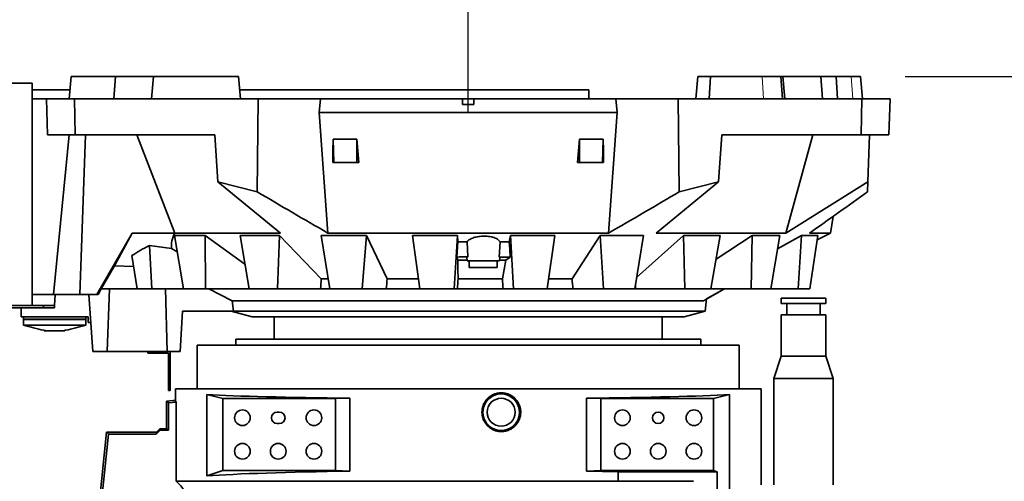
# Model space of a CAD drawing. Header units: millimetres. Extents: x 0 to 11920, y 0 to 8400.
# Tile 17 of 44: x 2105 to 2986, y 6232 to 6645. Entities that reach past the tile are written whole.
import ezdxf

# ---------------------------------------------------------------- set-up
doc = ezdxf.new("R2010")
doc.units = ezdxf.units.MM
doc.header["$LTSCALE"] = 20
doc.layers.add('THICK_LINE', color=7, linetype='Continuous')
doc.styles.add('SLDTEXTSTYLE0', font='TXT', dxfattribs={"width": 0.605})
doc.dimstyles.new('SLDDIMSTYLE2', dxfattribs={"dimtxt": 70, "dimasz": 70, "dimexe": 0, "dimexo": 0.0625, "dimgap": 17.5, "dimtad": 1, "dimdec": 0, "dimrnd": 1e-09, "dimzin": 12, "dimdsep": 46, "dimtxsty": 'SLDTEXTSTYLE0', "dimsah": 1, "dimcen": 0.09, "dimadec": 0, "dimazin": 3, "dimtfac": 1, "dimtofl": 0, "dimtmove": 0, "dimatfit": 3, "dimfxl": 1, "dimfrac": 2, "dimtolj": 1, "dimtzin": 12, "dimarcsym": 0})
doc.dimstyles.new('SLDDIMSTYLE3', dxfattribs={"dimtxt": 70, "dimasz": 70, "dimexe": 0, "dimexo": 0.0625, "dimgap": 17.5, "dimtad": 1, "dimdec": 0, "dimrnd": 1e-09, "dimzin": 12, "dimdsep": 46, "dimtxsty": 'SLDTEXTSTYLE0', "dimsah": 1, "dimcen": 0.09, "dimadec": 0, "dimazin": 3, "dimtfac": 1, "dimtmove": 0, "dimatfit": 0, "dimfxl": 1, "dimfrac": 2, "dimtolj": 1, "dimtzin": 12, "dimarcsym": 0})

# ---------------------------------------------------------------- blocks, each defined once
blk = doc.blocks.new('_D_4')
at = {"layer": 'THICK_LINE'}
for p, q in [((2505.99, 6814.36), (2505.99, 6837.5)), ((3463.16, 5804.43), (3463.16, 6837.5)), ((3463.16, 6807.5), (2505.99, 6807.5))]:
    blk.add_line(p, q, dxfattribs=at)
for points in [[(2505.99, 6807.5), (2575.99, 6797.5), (2575.99, 6817.5)], [(3463.16, 6807.5), (3393.16, 6817.5), (3393.16, 6797.5)]]:
    blk.add_solid(points, dxfattribs=at)
at = {"layer": 'THICK_LINE', "insert": (2904.37, 6897.73), "char_height": 70, "attachment_point": 1, "style": 'SLDTEXTSTYLE0'}
blk.add_mtext('957', dxfattribs=at)
blk = doc.blocks.new('_D_5')
at = {"layer": 'THICK_LINE'}
for p, q in [((2896.89, 6594.43), (5427.81, 6594.43)), ((5397.81, 3390.53), (5397.81, 6594.43)), ((2895.99, 3390.53), (5427.81, 3390.53))]:
    blk.add_line(p, q, dxfattribs=at)
for points in [[(5397.81, 6594.43), (5387.81, 6524.43), (5407.81, 6524.43)], [(5397.81, 3390.53), (5407.81, 3460.53), (5387.81, 3460.53)]]:
    blk.add_solid(points, dxfattribs=at)
at = {"layer": 'THICK_LINE', "insert": (5307.57, 4885.54), "char_height": 70, "attachment_point": 1, "rotation": 90, "style": 'SLDTEXTSTYLE0'}
blk.add_mtext('3204', dxfattribs=at)
blk = doc.blocks.new('_D_6')
at = {"layer": 'THICK_LINE'}
for p, q in [((1185.42, 5629.56), (1185.42, 6837.5)), ((2505.99, 6814.36), (2505.99, 6837.5)), ((1185.42, 6807.5), (2505.99, 6807.5))]:
    blk.add_line(p, q, dxfattribs=at)
for points in [[(1185.42, 6807.5), (1255.42, 6797.5), (1255.42, 6817.5)], [(2505.99, 6807.5), (2435.99, 6817.5), (2435.99, 6797.5)]]:
    blk.add_solid(points, dxfattribs=at)
at = {"layer": 'THICK_LINE', "insert": (1738.76, 6897.73), "char_height": 70, "attachment_point": 1, "style": 'SLDTEXTSTYLE0'}
blk.add_mtext('1321', dxfattribs=at)
blk = doc.blocks.new('_D_7')
at = {"layer": 'THICK_LINE'}
for p, q in [((693.86, 5040.5), (693.86, 6996.88)), ((2505.99, 6814.36), (2505.99, 6996.88)), ((693.86, 6966.88), (2505.99, 6966.88))]:
    blk.add_line(p, q, dxfattribs=at)
for points in [[(693.86, 6966.88), (763.86, 6956.88), (763.86, 6976.88)], [(2505.99, 6966.88), (2435.99, 6976.88), (2435.99, 6956.88)]]:
    blk.add_solid(points, dxfattribs=at)
at = {"layer": 'THICK_LINE', "insert": (1492.98, 7057.12), "char_height": 70, "attachment_point": 1, "style": 'SLDTEXTSTYLE0'}
blk.add_mtext('1812', dxfattribs=at)
blk = doc.blocks.new('_D_8')
at = {"layer": 'THICK_LINE'}
for p, q in [((2505.99, 6814.36), (2505.99, 6996.88)), ((5122.62, 5320.53), (5122.62, 6996.88)), ((5122.62, 6966.88), (2505.99, 6966.88))]:
    blk.add_line(p, q, dxfattribs=at)
for points in [[(2505.99, 6966.88), (2575.99, 6956.88), (2575.99, 6976.88)], [(5122.62, 6966.88), (5052.62, 6976.88), (5052.62, 6956.88)]]:
    blk.add_solid(points, dxfattribs=at)
at = {"layer": 'THICK_LINE', "insert": (3707.36, 7057.12), "char_height": 70, "attachment_point": 1, "style": 'SLDTEXTSTYLE0'}
blk.add_mtext('2617', dxfattribs=at)
blk = doc.blocks.new('_D_9')
at = {"layer": 'THICK_LINE'}
for p, q in [((5256.94, 6594.43), (5256.94, 6865.38)), ((2896.89, 6594.43), (5286.94, 6594.43)), ((5256.94, 6509.43), (5256.94, 6594.43)), ((3933.72, 6509.43), (5286.94, 6509.43)), ((5256.94, 6509.43), (5256.94, 6389.43))]:
    blk.add_line(p, q, dxfattribs=at)
for points in [[(5256.94, 6594.43), (5266.94, 6664.43), (5246.94, 6664.43)], [(5256.94, 6509.43), (5246.94, 6439.43), (5266.94, 6439.43)]]:
    blk.add_solid(points, dxfattribs=at)
at = {"layer": 'THICK_LINE', "insert": (5166.71, 6758.44), "char_height": 70, "attachment_point": 1, "rotation": 90, "style": 'SLDTEXTSTYLE0'}
blk.add_mtext('85', dxfattribs=at)

msp = doc.modelspace()

# ---------------------------------------------------------------- linework, layer by layer
at = {"color": 7, "linetype": 'Continuous', "lineweight": 35}
for p, q in [((2150.6520233, 6594.4300053), (2148.90225, 6574.4300053)), ((2150.6520233, 6594.4300053), (2190.585635, 6594.4300053)), ((2188.9297921, 6574.4300053), (2190.585635, 6594.4300053)), ((2190.585635, 6594.4300053), (2224.5380151, 6594.4300053)), ((2224.4887878, 6594.4300053), (2222.7390145, 6574.4300053)), ((2224.4887878, 6594.4300053), (2300.4887878, 6594.4300053)), ((2302.238561, 6574.4300053), (2300.4887878, 6594.4300053)), ((2711.497931, 6594.4300053), (2709.7481577, 6574.4300053)), ((2711.497931, 6594.4300053), (2722.6278733, 6594.4300053)), ((2722.6278733, 6594.4300053), (2721.5158023, 6574.4300053)), ((2769.1246038, 6594.4300053), (2722.6278733, 6594.4300053)), ((2785.5503126, 6594.4300053), (2769.1246038, 6594.4300053)), ((2787.0513924, 6574.4300053), (2785.5503126, 6594.4300053)), ((2785.5503126, 6594.4300053), (2787.497931, 6594.4300053)), ((2787.4487036, 6594.4300053), (2821.4010838, 6594.4300053)), ((2789.2477043, 6574.4300053), (2787.497931, 6594.4300053)), ((2821.4010838, 6594.4300053), (2823.0569267, 6574.4300053)), ((2821.4010838, 6594.4300053), (2835.3440993, 6594.4300053)), ((2835.3440993, 6594.4300053), (2836.3647381, 6574.4300053)), ((2848.6096874, 6594.4300053), (2835.3440993, 6594.4300053)), ((2856.8859533, 6594.4300053), (2848.6096874, 6594.4300053)), ((2858.6357266, 6574.4300053), (2856.8859533, 6594.4300053)), ((2114.2360001, 6588.4300053), (2086.8304085, 6588.4300053)), ((2114.2360001, 6588.4300053), (2115.9933594, 6588.4300053)), ((2115.9933594, 6389.4300053), (2115.9933594, 6588.4300053)), ((2115.9933594, 6582.5300053), (2149.6109082, 6582.5300053)), ((2301.5299029, 6582.5300053), (2613.9946797, 6582.5300053)), ((2613.9946797, 6574.4300053), (2613.9946797, 6582.5300053)), ((2115.9933594, 6574.4300053), (2128.5743101, 6574.4300053)), ((2129.6917748, 6542.4300053), (2128.5743101, 6574.4300053)), ((2153.8197835, 6574.4300053), (2128.5743101, 6574.4300053)), ((2153.8197835, 6574.4300053), (2154.2826525, 6542.4300053)), ((2318.1396979, 6574.4300053), (2153.8197835, 6574.4300053)), ((2317.1266868, 6491.3614393), (2318.1396979, 6574.4300053)), ((2373.972535, 6574.4300053), (2318.1396979, 6574.4300053)), ((2372.594791, 6562.4300053), (2373.972535, 6574.4300053)), ((2500.9933594, 6574.4300053), (2373.972535, 6574.4300053)), ((2500.9933594, 6574.4300053), (2500.9933594, 6569.4300053)), ((2500.9933594, 6574.4300053), (2510.9933594, 6574.4300053)), ((2510.9933594, 6574.4300053), (2510.9933594, 6569.4300053)), ((2638.0141837, 6574.4300053), (2510.9933594, 6574.4300053)), ((2639.3919278, 6562.4300053), (2638.0141837, 6574.4300053)), ((2638.0141837, 6574.4300053), (2693.8470208, 6574.4300053)), ((2693.8470208, 6574.4300053), (2694.8600319, 6491.3614393)), ((2693.8470208, 6574.4300053), (2858.1669353, 6574.4300053)), ((2857.7040663, 6542.4300053), (2858.1669353, 6574.4300053)), ((2858.1669353, 6574.4300053), (2883.4124086, 6574.4300053)), ((2883.4124086, 6574.4300053), (2882.294944, 6542.4300053)), ((2510.9933594, 6569.4300053), (2500.9933594, 6569.4300053)), ((2639.3919278, 6562.4300053), (2372.594791, 6562.4300053)), ((2631.5146525, 6454.4300053), (2639.3919278, 6562.4300053)), ((2154.2826525, 6542.4300053), (2129.6917748, 6542.4300053)), ((2134.9566436, 6399.4300053), (2148.9051114, 6542.4300053)), ((2279.2103819, 6542.4300053), (2154.2826525, 6542.4300053)), ((2158.5002149, 6399.4300053), (2163.6823906, 6542.4300053)), ((2243.5523499, 6454.4300053), (2209.495448, 6542.4300053)), ((2282.1164613, 6500.2125973), (2279.2103819, 6542.4300053)), ((2385.0964427, 6538.3835377), (2406.3748511, 6538.3835377)), ((2385.0964427, 6538.3835377), (2385.8915868, 6517.4300053)), ((2406.3748511, 6538.3835377), (2406.2816317, 6517.4300053)), ((2605.6118677, 6538.3835377), (2626.890276, 6538.3835377)), ((2605.6118677, 6538.3835377), (2605.7050871, 6517.4300053)), ((2626.890276, 6538.3835377), (2626.0951319, 6517.4300053)), ((2729.8702575, 6500.2125973), (2732.7763368, 6542.4300053)), ((2857.7040663, 6542.4300053), (2732.7763368, 6542.4300053)), ((2790.0798649, 6454.4300053), (2814.4279311, 6542.4300053)), ((2882.294944, 6542.4300053), (2857.7040663, 6542.4300053)), ((2863.6231198, 6500.2296109), (2865.0967901, 6542.4300053)), ((2385.8915868, 6517.4300053), (2384.94118, 6517.4300053)), ((2406.2816317, 6517.4300053), (2385.8915868, 6517.4300053)), ((2408.2216533, 6517.4300053), (2406.2816317, 6517.4300053)), ((2605.7050871, 6517.4300053), (2603.7650655, 6517.4300053)), ((2626.0951319, 6517.4300053), (2605.7050871, 6517.4300053)), ((2627.0455387, 6517.4300053), (2626.0951319, 6517.4300053)), ((2282.1164613, 6500.2125973), (2317.1266868, 6491.3614393)), ((2337.9169719, 6454.4300053), (2282.1164613, 6500.2125973)), ((2729.8702575, 6500.2125973), (2674.0697469, 6454.4300053)), ((2694.8600319, 6491.3614393), (2729.8702575, 6500.2125973)), ((2790.0798649, 6454.4300053), (2863.6231198, 6500.2296109)), ((2863.6231198, 6500.2296109), (2863.3134722, 6491.3624635)), ((2832.3708262, 6469.2226166), (2830.2627099, 6454.4300053)), ((2173.7426839, 6399.4300053), (2205.4638143, 6454.4300053)), ((2189.4084228, 6425.1899444), (2205.4638143, 6454.4300053)), ((2243.5523499, 6454.4300053), (2205.4638143, 6454.4300053)), ((2270.7230642, 6452.2383789), (2243.0890179, 6452.2383789)), ((2243.0890179, 6452.2383789), (2251.2727186, 6404.4300053)), ((2337.9169719, 6454.4300053), (2243.5523499, 6454.4300053)), ((2306.2739354, 6426.6350086), (2270.7230642, 6452.2383789)), ((2270.7230642, 6452.2383789), (2271.0101564, 6404.4300053)), ((2337.0970753, 6452.2383789), (2301.8809554, 6452.2383789)), ((2301.8809554, 6452.2383789), (2310.0838298, 6404.4300053)), ((2337.0970753, 6452.2383789), (2335.2367143, 6404.4300053)), ((2374.5873882, 6413.4176711), (2337.0970753, 6452.2383789)), ((2374.5828159, 6452.2383789), (2414.981089, 6452.2383789)), ((2374.5828159, 6452.2383789), (2382.2458517, 6404.4300053)), ((2631.5146525, 6454.4300053), (2380.4720663, 6454.4300053)), ((2414.981089, 6452.2383789), (2411.1000554, 6404.4300053)), ((2433.5033621, 6413.4176711), (2414.981089, 6452.2383789)), ((2496.5409411, 6452.2383789), (2456.2400877, 6452.2383789)), ((2456.2400877, 6452.2383789), (2462.8410617, 6404.4300053)), ((2496.5409411, 6452.2383789), (2493.4302183, 6404.4300053)), ((2496.5905614, 6446.6296246), (2496.5409411, 6452.2383789)), ((2543.7993107, 6452.2383789), (2542.7691298, 6446.6296246)), ((2583.6257781, 6452.2383789), (2543.7993107, 6452.2383789)), ((2543.7993107, 6452.2383789), (2546.3770295, 6404.4300053)), ((2583.6257781, 6452.2383789), (2576.6165386, 6404.4300053)), ((2623.9305691, 6452.2383789), (2598.8788769, 6413.4176711)), ((2662.8935966, 6452.2383789), (2623.9305691, 6452.2383789)), ((2623.9305691, 6452.2383789), (2627.1609169, 6404.4300053)), ((2662.8935966, 6452.2383789), (2654.9900059, 6404.4300053)), ((2698.5359493, 6452.2383789), (2656.6923932, 6414.7276498)), ((2790.0798649, 6454.4300053), (2674.0697469, 6454.4300053)), ((2731.4689233, 6452.2383789), (2698.5359493, 6452.2383789)), ((2698.5359493, 6452.2383789), (2699.6874356, 6404.4300053)), ((2731.4689233, 6452.2383789), (2723.209598, 6404.4300053)), ((2760.0198703, 6452.2383789), (2727.779527, 6430.8826346)), ((2760.0198703, 6452.2383789), (2759.014023, 6404.4300053)), ((2784.6784629, 6452.2383789), (2760.0198703, 6452.2383789)), ((2784.6784629, 6452.2383789), (2776.6262623, 6404.4300053)), ((2804.1923043, 6452.2383789), (2782.6652538, 6440.2853418)), ((2804.1923043, 6452.2383789), (2801.0976703, 6404.4300053)), ((2804.1923043, 6452.2383789), (2818.8960733, 6452.2383789)), ((2830.2627099, 6454.4300053), (2811.3060982, 6454.4300053)), ((2818.8960733, 6452.2383789), (2811.5997416, 6404.4300053)), ((2830.2627099, 6454.4300053), (2818.3122453, 6448.4129135)), ((2220.8324656, 6443.1872172), (2240.5045089, 6440.5142168)), ((2220.8324656, 6443.1872172), (2222.7973154, 6404.4300053)), ((2245.6044043, 6437.5437389), (2240.5045089, 6440.5142168)), ((2496.5905614, 6446.6296246), (2495.7000739, 6432.9453698)), ((2504.9902011, 6446.6296246), (2496.5905614, 6446.6296246)), ((2505.5998587, 6432.9603233), (2504.9902011, 6446.6296246)), ((2534.5200325, 6446.6296246), (2533.7594572, 6432.8511876)), ((2542.7691298, 6446.6296246), (2534.5200325, 6446.6296246)), ((2205.0801425, 6434.1506699), (2209.8203981, 6404.4300053)), ((2496.7358601, 6430.2131975), (2495.7000739, 6432.9453698)), ((2504.7848813, 6432.527947), (2505.0559161, 6429.4300053)), ((2533.9308027, 6429.4300053), (2534.2018375, 6432.527947)), ((2543.5172406, 6432.7606501), (2539.7170789, 6430.0140666)), ((2177.4933594, 6404.4300053), (2189.4084228, 6425.1899444)), ((2206.6509204, 6424.302137), (2189.4084228, 6425.1899444)), ((2505.0559161, 6429.4300053), (2533.9308027, 6429.4300053)), ((2506.9933594, 6429.4300053), (2506.9933594, 6423.4300053)), ((2519.4933594, 6423.4300053), (2506.9933594, 6423.4300053)), ((2531.9933594, 6423.4300053), (2519.4933594, 6423.4300053)), ((2531.9933594, 6423.4300053), (2531.9933594, 6429.4300053)), ((2539.7170789, 6430.0140666), (2536.668138, 6413.4176711)), ((2380.7326977, 6413.4176711), (2374.5873882, 6413.4176711)), ((2461.5692717, 6413.4176711), (2433.5033621, 6413.4176711)), ((2536.668138, 6413.4176711), (2496.884643, 6413.4176711)), ((2598.8788769, 6413.4176711), (2577.9639577, 6413.4176711)), ((2177.7057425, 6404.4300053), (2174.8207668, 6399.4300053)), ((2209.8203981, 6404.4300053), (2177.4933594, 6404.4300053)), ((2185.0491528, 6404.4300053), (2183.0555793, 6348.4300053)), ((2222.7973154, 6404.4300053), (2209.8203981, 6404.4300053)), ((2251.2727186, 6404.4300053), (2222.7973154, 6404.4300053)), ((2235.0539973, 6404.4300053), (2236.6691213, 6348.4300053)), ((2271.0101564, 6404.4300053), (2251.2727186, 6404.4300053)), ((2310.0838298, 6404.4300053), (2271.0101564, 6404.4300053)), ((2294.8908468, 6393.8081213), (2273.9775826, 6404.4300053)), ((2335.2367143, 6404.4300053), (2310.0838298, 6404.4300053)), ((2373.904123, 6404.4300053), (2335.2367143, 6404.4300053)), ((2382.1716183, 6404.4300053), (2373.904123, 6404.4300053)), ((2411.1000554, 6404.4300053), (2382.2458517, 6404.4300053)), ((2432.5884031, 6404.4300053), (2411.1000554, 6404.4300053)), ((2462.8410617, 6404.4300053), (2432.5884031, 6404.4300053)), ((2493.4302183, 6404.4300053), (2462.8410617, 6404.4300053)), ((2496.2751097, 6404.4300053), (2493.4302183, 6404.4300053)), ((2537.2322499, 6404.4300053), (2496.2751097, 6404.4300053)), ((2546.3770295, 6404.4300053), (2537.2322499, 6404.4300053)), ((2576.6165386, 6404.4300053), (2546.3770295, 6404.4300053)), ((2599.7228312, 6404.4300053), (2576.6165386, 6404.4300053)), ((2627.1609169, 6404.4300053), (2599.7228312, 6404.4300053)), ((2654.9900059, 6404.4300053), (2627.1609169, 6404.4300053)), ((2655.8259038, 6404.4300053), (2655.0112136, 6404.4300053)), ((2699.6874356, 6404.4300053), (2655.8259038, 6404.4300053)), ((2723.209598, 6404.4300053), (2699.6874356, 6404.4300053)), ((2716.5507379, 6393.8081173), (2735.3050049, 6404.4196269)), ((2735.305005, 6404.4196269), (2719.3385248, 6395.3854984)), ((2759.014023, 6404.4300053), (2723.209598, 6404.4300053)), ((2735.3256312, 6404.4300053), (2735.3050066, 6404.4196275)), ((2776.6262623, 6404.4300053), (2759.014023, 6404.4300053)), ((2801.0976703, 6404.4300053), (2776.6262623, 6404.4300053)), ((2811.5997416, 6404.4300053), (2801.0976703, 6404.4300053)), ((2134.9566436, 6399.4300053), (2115.9933594, 6399.4300053)), ((2158.5002149, 6399.4300053), (2134.9566436, 6399.4300053)), ((2135.9933594, 6389.4300053), (2136.5174372, 6399.4300053)), ((2173.7426839, 6399.4300053), (2158.5002149, 6399.4300053)), ((2166.6214813, 6399.4300053), (2170.0555793, 6348.4300053)), ((2174.8207668, 6399.4300053), (2173.7426839, 6399.4300053)), ((2785.9933594, 6396.2300053), (2785.9933594, 6391.2300053)), ((2825.9933594, 6396.2300053), (2785.9933594, 6396.2300053)), ((2825.9933594, 6391.2300053), (2825.9933594, 6396.2300053)), ((2125.9946797, 6389.4300053), (2088.9946797, 6389.4300053)), ((2125.9946797, 6387.4300053), (2088.9946797, 6387.4300053)), ((2105.9933594, 6379.4300053), (2105.9933594, 6387.4300053)), ((2125.9946797, 6387.4300053), (2125.9946797, 6389.4300053)), ((2135.9946797, 6389.4300053), (2125.9946797, 6389.4300053)), ((2135.9946797, 6387.4300053), (2125.9946797, 6387.4300053)), ((2135.9946797, 6387.4300053), (2135.9946797, 6389.4300053)), ((2716.5507462, 6393.8081213), (2294.8908468, 6393.8081213)), ((2295.9581999, 6384.4300053), (2294.8908468, 6393.8081213)), ((2717.9933594, 6384.4300053), (2719.3385248, 6395.3854984)), ((2825.9933594, 6391.2300053), (2785.9933594, 6391.2300053)), ((2790.9933594, 6391.2300053), (2790.9933594, 6381.2300053)), ((2820.9933594, 6381.2300053), (2820.9933594, 6391.2300053)), ((2165.9933594, 6379.4300053), (2105.9933594, 6379.4300053)), ((2107.9933594, 6379.4300053), (2107.9933594, 6377.4300053)), ((2163.9933594, 6379.4300053), (2163.9933594, 6377.4300053)), ((2165.9933594, 6374.4300053), (2165.9933594, 6379.4300053)), ((2250.518105, 6384.4300053), (2248.396318, 6348.4300053)), ((2295.9581999, 6384.4300053), (2250.518105, 6384.4300053)), ((2293.9933594, 6384.4300053), (2312.7634366, 6379.4300053)), ((2717.9933594, 6384.4300053), (2295.9581999, 6384.4300053)), ((2312.7634366, 6379.4300053), (2699.2232822, 6379.4300053)), ((2332.4933594, 6379.4300053), (2332.4933594, 6359.5300053)), ((2679.4933594, 6359.5300053), (2679.4933594, 6379.4300053)), ((2699.2232822, 6379.4300053), (2717.9933594, 6384.4300053)), ((2785.9933594, 6381.2300053), (2785.9933594, 6344.2300053)), ((2825.9933594, 6381.2300053), (2785.9933594, 6381.2300053)), ((2825.9933594, 6344.2300053), (2825.9933594, 6381.2300053)), ((2107.9933594, 6377.4300053), (2163.9933594, 6377.4300053)), ((2108.127334, 6377.4300053), (2107.9933594, 6376.9300053)), ((2163.9933594, 6376.9300053), (2107.9933594, 6376.9300053)), ((2107.9933594, 6376.9300053), (2107.9933594, 6371.9300053)), ((2163.9933594, 6371.9300053), (2107.9933594, 6371.9300053)), ((2163.8593848, 6377.4300053), (2163.9933594, 6376.9300053)), ((2163.9933594, 6376.9300053), (2163.9933594, 6371.9300053)), ((2168.3048627, 6374.4300053), (2165.9933594, 6374.4300053)), ((2126.7459956, 6366.9300053), (2128.093089, 6366.9300053)), ((2133.8170635, 6366.9300053), (2128.093089, 6366.9300053)), ((2138.1696553, 6366.9300053), (2133.8170635, 6366.9300053)), ((2138.1696553, 6366.9300053), (2143.8936298, 6366.9300053)), ((2145.2407231, 6366.9300053), (2143.8936298, 6366.9300053)), ((2263.4933594, 6354.0300053), (2263.4933594, 6315.0300053)), ((2748.4933594, 6354.0300053), (2263.4933594, 6354.0300053)), ((2297.9933594, 6359.5300053), (2297.9933594, 6354.0300053)), ((2713.9933594, 6359.5300053), (2297.9933594, 6359.5300053)), ((2713.9933594, 6354.0300053), (2713.9933594, 6359.5300053)), ((2748.4933594, 6315.0300053), (2748.4933594, 6354.0300053)), ((2170.0555793, 6348.4300053), (2183.0555793, 6348.4300053)), ((2183.0555793, 6348.4300053), (2236.6691213, 6348.4300053)), ((2219.4933594, 6346.9300053), (2219.4933594, 6348.4300053)), ((2223.4933594, 6346.9300053), (2219.4933594, 6346.9300053)), ((2223.4933594, 6348.4300053), (2223.4933594, 6346.9300053)), ((2223.4933594, 6346.9300053), (2237.9933594, 6346.9300053)), ((2236.6691213, 6348.4300053), (2248.396318, 6348.4300053)), ((2237.9933594, 6346.9300053), (2237.9933594, 6315.9300053)), ((2239.4933594, 6348.4300053), (2239.4933594, 6315.9300053)), ((2785.9933594, 6344.2300053), (2779.4933594, 6324.2300053)), ((2785.9933594, 6344.2300053), (2825.9933594, 6344.2300053)), ((2832.4933594, 6324.2300053), (2825.9933594, 6344.2300053)), ((2779.4933594, 6324.2300053), (2779.4933594, 6229.0300053)), ((2779.4933594, 6324.2300053), (2805.9933594, 6324.2300053)), ((2805.9933594, 6324.2300053), (2832.4933594, 6324.2300053)), ((2832.4933594, 6229.0300053), (2832.4933594, 6324.2300053)), ((2237.9933594, 6315.9300053), (2239.4933594, 6315.9300053)), ((2237.9933594, 6313.4300053), (2237.9933594, 6315.9300053)), ((2239.4933594, 6313.4300053), (2237.9933594, 6313.4300053)), ((2239.4933594, 6315.9300053), (2239.4933594, 6313.4300053)), ((2243.9933594, 6315.0300053), (2243.9933594, 6304.6790648)), ((2243.9933594, 6315.0300053), (2505.9933594, 6315.0300053)), ((2272.0681008, 6237.0711041), (2272.0681008, 6309.74852)), ((2272.0681008, 6309.74852), (2286.4678382, 6306.1609349)), ((2505.9933594, 6315.0300053), (2767.9933594, 6315.0300053)), ((2725.5188806, 6306.1609349), (2739.918618, 6309.74852)), ((2739.918618, 6309.74852), (2739.918618, 6224.3763256)), ((2767.9933594, 6229.0300053), (2767.9933594, 6315.0300053)), ((2236.212081, 6303.9104683), (2241.9933594, 6304.4162646)), ((2237.7431327, 6302.507518), (2236.212081, 6303.9104683)), ((2236.212081, 6292.0300053), (2236.212081, 6303.9104683)), ((2244.7578335, 6303.1212248), (2237.7431327, 6302.507518)), ((2237.7431327, 6302.507518), (2237.7431327, 6278.0795423)), ((2244.7578335, 6232.3930021), (2244.7578335, 6303.1212248)), ((2286.4678382, 6306.1609349), (2286.4678382, 6241.8554014)), ((2286.4678382, 6306.1609349), (2387.1888575, 6306.1609349)), ((2387.1888575, 6306.1609349), (2400.0793616, 6306.563211)), ((2387.1888575, 6241.8554014), (2387.1888575, 6306.1609349)), ((2400.0793616, 6306.563211), (2400.0793616, 6241.3189379)), ((2611.9073571, 6241.3189379), (2611.9073571, 6306.563211)), ((2611.9073571, 6306.563211), (2624.7978612, 6306.1609349)), ((2624.7978612, 6306.1609349), (2725.5188806, 6306.1609349)), ((2624.7978612, 6306.1609349), (2624.7978612, 6241.8554014)), ((2725.5188806, 6241.8554014), (2725.5188806, 6306.1609349)), ((2235.9933594, 6279.1276979), (2235.9933594, 6292.0300053)), ((2235.9933594, 6292.0300053), (2236.212081, 6292.0300053)), ((2336.9933594, 6294.1300053), (2334.9933594, 6294.1300053)), ((2334.9933594, 6283.9300053), (2336.9933594, 6283.9300053)), ((2174.6171185, 6201.0300053), (2182.4999362, 6276.0300053)), ((2184.0754391, 6274.280232), (2176.6761183, 6203.8803971)), ((2184.0754391, 6274.280232), (2182.4999362, 6276.0300053)), ((2182.4999362, 6276.0300053), (2226.9933594, 6276.0300053)), ((2226.725902, 6274.280232), (2184.0754391, 6274.280232)), ((2230.5252123, 6278.0795423), (2226.725902, 6274.280232)), ((2226.9933594, 6276.0300053), (2226.725902, 6274.280232)), ((2226.9933594, 6276.0300053), (2230.091052, 6279.1276979)), ((2230.091052, 6279.1276979), (2230.5252123, 6278.0795423)), ((2230.091052, 6279.1276979), (2235.9933594, 6279.1276979)), ((2237.7431327, 6278.0795423), (2230.5252123, 6278.0795423)), ((2237.7431327, 6278.0795423), (2235.9933594, 6279.1276979)), ((2272.0681008, 6237.0711041), (2286.4678382, 6241.8554014)), ((2387.1888575, 6241.8554014), (2286.4678382, 6241.8554014)), ((2387.1888575, 6241.8554014), (2400.0793616, 6241.3189379)), ((2611.9073571, 6241.3189379), (2624.7978612, 6241.8554014)), ((2725.5188806, 6241.8554014), (2624.7978612, 6241.8554014)), ((2640.2282282, 6240.8077783), (2640.2282282, 6232.3930021)), ((2728.6720076, 6240.8077783), (2640.2282282, 6240.8077783)), ((2725.5188806, 6241.8554014), (2728.6720076, 6240.8077783)), ((2728.6720076, 6224.4932714), (2728.6720076, 6240.8077783)), ((2640.2282282, 6232.3930021), (2244.7578335, 6232.3930021)), ((2639.8410239, 6232.1728321), (2640.2282282, 6232.3930021)), ((2639.8410239, 6232.1728321), (2707.5725879, 6232.1728321))]:
    msp.add_line(p, q, dxfattribs=at)
at = {"color": 8, "linetype": 'Continuous', "lineweight": 18}
for p, q in [((2722.6278733, 6594.4300053), (2721.659692, 6574.4300053)), ((2769.1246038, 6594.4300053), (2770.1903908, 6574.4300053)), ((2848.6096874, 6594.4300053), (2849.997421, 6574.4300053))]:
    msp.add_line(p, q, dxfattribs=at)
at = {"color": 7, "linetype": 'Continuous', "lineweight": 35, "flags": 128}
for points in [[(2372.594791, 6562.4300053), (2376.5350365, 6508.3666676), (2380.4720663, 6454.4300053)], [(2384.94118, 6517.4300053), (2385.0191239, 6527.9066849), (2385.0964427, 6538.3835377)], [(2406.3748511, 6538.3835377), (2407.2976205, 6527.9066849), (2408.2216533, 6517.4300053)], [(2603.7650655, 6517.4300053), (2604.6890982, 6527.9066849), (2605.6118677, 6538.3835377)], [(2626.890276, 6538.3835377), (2626.9675948, 6527.9066849), (2627.0455387, 6517.4300053)], [(2543.5172406, 6432.7606501), (2543.1360527, 6439.8282165), (2542.7691298, 6446.6296246)], [(2496.884643, 6413.4176711), (2496.8101253, 6421.8274967), (2496.7358601, 6430.2131975)]]:
    msp.add_lwpolyline(points, dxfattribs=at)
at = {"color": 7, "linetype": 'Continuous', "lineweight": 35}
for centre, radius in [((2535.4933594, 6294.0300053), 12.5), ((2303.9933594, 6289.0300053), 7), ((2367.9933594, 6289.0300053), 7), ((2643.9933594, 6289.0300053), 7), ((2675.9933594, 6289.0300053), 5.1), ((2707.9933594, 6289.0300053), 7), ((2303.9933594, 6259.0300053), 7), ((2335.9933594, 6259.0300053), 7), ((2367.9933594, 6259.0300053), 7), ((2643.9933594, 6259.0300053), 7), ((2675.9933594, 6259.0300053), 7), ((2707.9933594, 6259.0300053), 7)]:
    msp.add_circle(centre, radius, dxfattribs=at)
for centre, radius, start, end in [((2535.4933594, 6294.0300053), 16.3496341, 52.6670477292, 127.3329522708), ((2535.4933594, 6294.0300053), 16.3496341, 127.3329522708, 52.6670477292), ((2334.9933594, 6289.0300053), 5.1, 90, 270), ((2336.9933594, 6289.0300053), 5.1, 270, 90)]:
    msp.add_arc(centre, radius, start, end, dxfattribs=at)
for centre, major_axis, ratio, start_param, end_param in [((2505.9933594, 6442.679692), (265.5953675, 0), 0.2879135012, 2.9873192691, 3.1699149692), ((2505.9933594, 6406.8845483), (320.1512525, 0), 0.2494449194, 2.6696939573, 2.7931615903), ((2505.9933594, 6405.8724241), (309.5984897, 0), 0.0874937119, 1.5720673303, 1.6040496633), ((2519.4933594, 6432.5377973), (14.708909, 0), 0.0874912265, 2.807059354, 3.1492469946), ((2519.4933594, 6432.5377973), (14.708909, 0), 0.0874912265, 6.2755309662, 6.5291822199), ((2505.9933594, 6405.8724241), (309.5984897, 0), 0.0874937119, 1.4492958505, 1.4809914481), ((2505.9933594, 6409.2608817), (235.9518455, 0), 0.0888675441, 1.5750656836, 1.6100410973), ((2505.9933594, 6409.2608817), (235.9518455, 0), 0.0888675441, 1.427378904, 1.4518715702), ((2615.2544207, 7456.6124111), (256.8717353, 2465.0795448), 0.0586172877, 2.0138579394, 2.0178857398), ((2629.3740618, 7456.6124111), (289.3722023, 2465.1076122), 0.0324803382, 2.0115626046, 2.0155904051), ((2928.9393657, 12457.5063881), (564.3315407, 8076.5171948), 0.0018086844, 2.416498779, 2.4181780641), ((2086.1051091, 12457.5063881), (-560.2687645, 8076.5166023), 0.0058143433, 3.86473028, 3.866409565), ((2386.4211576, 7456.6124111), (-280.6286174, 2465.09801), 0.0415074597, 4.2666824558, 4.2707102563), ((2403.1564639, 7456.6124111), (-242.0110696, 2465.0728813), 0.066571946, 4.2648719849, 4.2664901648), ((2505.9933594, 6312.8383449), (262, 0), 0.0261859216, 3.608766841, 4.2962282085), ((2505.9933594, 6312.8383449), (262, 0), 0.0261859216, 5.1285497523, 5.8160111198), ((2241.9933594, 6304.6358218), (2.4999262, 0.2204021), 0.0871506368, 4.7047056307, 5.6348471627), ((2505.9933594, 6327.7328289), (261.9922666, 23.0981422), 0.0871506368, 3.1396127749, 3.2103195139), ((2505.9933594, 6232.9506052), (262, 0), 0.0349207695, 1.9869570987, 2.6744184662), ((2505.9933594, 6232.9506052), (262, 0), 0.0349207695, 1.032881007, 1.1546355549)]:
    msp.add_ellipse(centre, major_axis=major_axis, ratio=ratio, start_param=start_param, end_param=end_param, dxfattribs=at)
for points, knots in [([(2317.1266868, 6491.3614393), (2327.6510422, 6485.1187324), (2348.7004505, 6472.6329047), (2369.8812937, 6460.4977725), (2380.4720663, 6454.4300053)], [0, 0, 0, 0, 0.49998342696, 1, 1, 1, 1]), ([(2631.5146525, 6454.4300053), (2642.1046413, 6460.49732), (2663.2854866, 6472.6324465), (2684.3348961, 6485.1182712), (2694.8600319, 6491.3614393)], [0, 0, 0, 0, 0.4999795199, 1, 1, 1, 1]), ([(2863.3134722, 6491.3624635), (2854.667957, 6485.1201436), (2837.37636, 6472.6350946), (2819.9963752, 6460.4985009), (2811.3060982, 6454.4300053)], [0, 0, 0, 0, 0.4999836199, 1, 1, 1, 1]), ([(2534.5200325, 6446.6296246), (2534.2218087, 6447.0234129), (2533.6254735, 6447.8108412), (2532.1746581, 6448.9043355), (2530.2822492, 6449.885958), (2528.0133973, 6450.677218), (2525.5142836, 6451.235274), (2522.9174608, 6451.5692459), (2520.295568, 6451.6770923), (2517.7540746, 6451.5811047), (2515.3510704, 6451.3131529), (2513.0755287, 6450.8745788), (2510.9504214, 6450.2808281), (2509.0339343, 6449.5393334), (2507.3648779, 6448.6666014), (2505.9747699, 6447.6947834), (2505.31842, 6446.9847092), (2504.9902011, 6446.6296246)], [0, 0, 0, 0, 0.0715118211, 0.1429967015, 0.2194271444, 0.2958065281, 0.364228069, 0.432622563, 0.4999153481, 0.5610585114, 0.6222107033, 0.6832383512, 0.7442862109, 0.8077568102, 0.8712510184, 0.9356168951, 1, 1, 1, 1]), ([(2107.9933594, 6371.9300053), (2111.0499079, 6371.1544004), (2117.1630348, 6369.6031831), (2123.8552919, 6367.8690134), (2127.508223, 6367.0595995), (2128.093089, 6366.9300053)], [0, 0, 0, 0, 0.4564872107, 0.9129788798, 1, 1, 1, 1]), ([(2163.9933594, 6371.9300053), (2160.9368109, 6371.1544004), (2154.823684, 6369.6031831), (2148.1314268, 6367.8690134), (2144.4784958, 6367.0595995), (2143.8936298, 6366.9300053)], [0, 0, 0, 0, 0.4564872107, 0.9129788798, 1, 1, 1, 1]), ([(2549.5282078, 6304.3884275), (2550.066666, 6303.5906862), (2551.1435405, 6301.9952658), (2552.2363212, 6299.2996063), (2552.8857562, 6296.4697664), (2553.0550955, 6293.5736314), (2552.7331074, 6290.7021461), (2551.9528958, 6287.9316307), (2550.7188202, 6285.336152), (2549.0772486, 6282.9671012), (2547.0538447, 6280.9028139), (2544.7017609, 6279.1809129), (2542.0784494, 6277.8783184), (2539.2552271, 6277.0191312), (2536.316981, 6276.6570914), (2533.3526523, 6276.7876239), (2530.4547924, 6277.4284171), (2527.7099907, 6278.5379126), (2525.2016071, 6280.101926), (2522.9944466, 6282.0511402), (2521.158314, 6284.3473314), (2519.729535, 6286.9071381), (2518.7622575, 6289.6714504), (2518.263646, 6292.5525616), (2518.2662004, 6295.4748863), (2518.7486429, 6298.3550892), (2519.7160936, 6301.1093269), (2520.8065804, 6303.0910523), (2522.108735, 6304.9319212), (2523.6205413, 6306.6258608), (2525.9042153, 6308.4599813), (2528.4651837, 6309.8761063), (2531.2235103, 6310.8540927), (2534.1080218, 6311.3477205), (2537.0419016, 6311.3627147), (2539.9387922, 6310.8753574), (2542.7291082, 6309.9153614), (2545.3109426, 6308.4814474), (2547.6479534, 6306.6585621), (2548.9031312, 6305.1431169), (2549.5282078, 6304.3884275)], [0, 0, 0, 0, 0.0265220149, 0.0530419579, 0.0795771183, 0.1061114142, 0.1323892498, 0.1586681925, 0.1849639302, 0.2112617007, 0.2379209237, 0.2645816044, 0.2916591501, 0.3187367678, 0.3459981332, 0.3732585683, 0.4004212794, 0.4275829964, 0.4545321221, 0.4814806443, 0.5082593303, 0.535037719, 0.5617224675, 0.5884070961, 0.6150470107, 0.6416869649, 0.6683169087, 0.6949470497, 0.7035712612, 0.7303331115, 0.7570954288, 0.7838524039, 0.8106102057, 0.8374751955, 0.864341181, 0.8914116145, 0.9184824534, 0.9457280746, 0.9729726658, 1, 1, 1, 1]), ([(2277.9510043, 6198.4216943), (2272.2544387, 6203.914218), (2260.8522924, 6214.9079575), (2250.1254801, 6226.5615826), (2244.7578335, 6232.3930021)], [0, 0, 0, 0, 0.4996046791, 1, 1, 1, 1])]:
    msp.add_open_spline(points, degree=3, knots=knots, dxfattribs=at)
at = {"layer": 'THICK_LINE'}
msp.add_line((2505.9933594, 6562.4300053), (2505.9933594, 6774.3609198), dxfattribs=at)

# ---------------------------------------------------------------- dimensions: what is measured, and where the dimension line sits
for base, p1, picture, middle in [((2505.9933594, 6966.8847358), (693.8602954, 5000.4971267), '_D_7', (1599.9268274, 6966.8847358)), ((2505.9933594, 6966.8847358), (5122.6157755, 5280.5320956), '_D_8', (3814.3045675, 6966.8847358)), ((2505.9933594, 6807.4997085), (1185.4241656, 5589.5617937), '_D_6', (1845.7087625, 6807.4997085)), ((2505.9933594, 6807.4997085), (3463.1633594, 5764.4300053), '_D_4', (2984.5783594, 6807.4997085))]:
    dim = msp.add_linear_dim(base=base, p1=p1, p2=(2505.9933594, 6774.3609198), dimstyle='SLDDIMSTYLE2', dxfattribs=at)
    dim.commit()
    dim.dimension.update_dxf_attribs({"geometry": picture, "text_midpoint": middle, "dimtype": 160})
for base, p1, dimstyle, picture, middle in [((5256.9400194, 6594.4300053), (3893.7157755, 6509.4320956), 'SLDDIMSTYLE3', '_D_9', (5256.9400194, 6811.9081027)), ((5397.8092098, 6594.4300053), (2855.9933594, 3390.5300053), 'SLDDIMSTYLE2', '_D_5', (5397.8092098, 4992.4800053))]:
    dim = msp.add_linear_dim(base=base, p1=p1, p2=(2856.8859533, 6594.4300053), angle=90, dimstyle=dimstyle, dxfattribs=at)
    dim.commit()
    dim.dimension.update_dxf_attribs({"geometry": picture, "text_midpoint": middle, "dimtype": 160})

doc.saveas('drawing.dxf')
